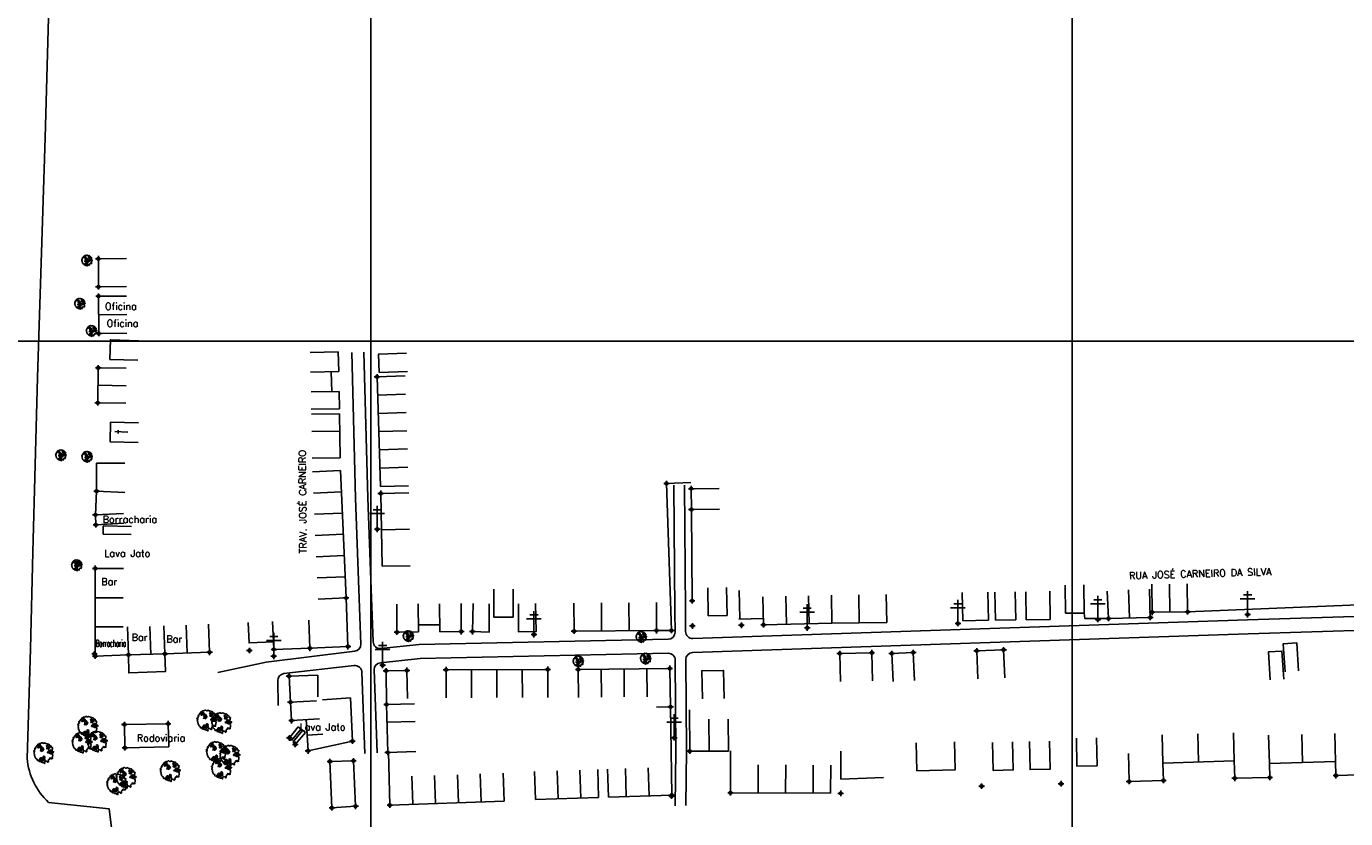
# Model space of a CAD drawing. Extents: x 539028 to 544996, y 8596245 to 8601028.
# Tile 26 of 41: x 541947 to 542323, y 8598227 to 8598453. Entities that reach past the tile are written whole.
import ezdxf
from ezdxf.enums import TextEntityAlignment as Align
from ezdxf.lldxf.tags import DXFTag

# ---------------------------------------------------------------- set-up
doc = ezdxf.new("R2010")
doc.units = 0
doc.header["$MEASUREMENT"] = 0
doc.header["$PDMODE"] = 34
doc.header["$PDSIZE"] = 0.8
for name, color, linetype in [('ARVORE', 100, 'Continuous'), ('ASFALTO', 8, 'Continuous'), ('CASA', 2, 'Continuous'), ('CERCA', 9, 'CERCA_LINE'), ('ESTRADA_BARRO', 7, 'DASHED'), ('MALHA', 9, 'Continuous'), ('POSTE', 7, 'Continuous'), ('TEXTO', 2, 'Continuous'), ('TXT_NRUA', 2, 'Continuous')]:
    doc.layers.add(name, color=color, linetype=linetype)
doc.styles.add('GEOSIS', font='ROMANS.SHX')
doc.styles.get("Standard").update_dxf_attribs({"font": 'romans.shx'})
doc.linetypes.add('CERCA_LINE', pattern='A,0.5,-0.2,["X",Standard,S=0.1,R=0,X=-0.1,Y=-0.05],-0.25', length=0.95)
tags = doc.linetypes.add('DASHED', pattern=[0.75, 0.5, -0.25]).pattern_tags.tags
tags[6:7] = [DXFTag(74, 4), DXFTag(75, 0), DXFTag(340, '0'), DXFTag(46, 1.0), DXFTag(50, 0.0), DXFTag(44, 0.0), DXFTag(45, 0.0)]
tags[4:5] = [DXFTag(74, 4), DXFTag(75, 0), DXFTag(340, '0'), DXFTag(46, 1.0), DXFTag(50, 0.0), DXFTag(44, 0.0), DXFTag(45, 0.0)]

# ---------------------------------------------------------------- blocks, each defined once
blk = doc.blocks.new('C')
at = {"layer": 'CASA'}
blk.add_lwpolyline([(0, 0), (0, 8)], dxfattribs=at)
blk = doc.blocks.new('ARVORE6')
for points in [[(-1.78, 2.18), (-1.87, 2.12), (-1.86, 2.06), (-1.96, 2), (-2.05, 1.97), (-2.08, 1.89), (-2.06, 1.79), (-2.1, 1.68), (-2.19, 1.63), (-2.27, 1.6), (-2.33, 1.57), (-2.45, 1.36), (-2.33, 1.3), (-2.23, 1.35), (-2.22, 1.26), (-2.33, 1.2), (-2.41, 1.18), (-2.5, 1.15), (-2.45, 1.07), (-2.41, 1.02), (-2.44, 0.93), (-2.62, 0.85), (-2.67, 0.79), (-2.68, 0.7), (-2.63, 0.68), (-2.63, 0.68), (-2.72, 0.62), (-2.77, 0.64), (-2.8, 0.64), (-2.76, 0.56), (-2.6, 0.57), (-2.52, 0.53), (-2.52, 0.45), (-2.55, 0.3), (-2.67, 0.25), (-2.67, 0.14), (-2.62, 0.04), (-2.54, -0.02), (-2.64, -0.1), (-2.71, -0.18), (-2.55, -0.26), (-2.51, -0.35), (-2.52, -0.52), (-2.56, -0.64), (-2.47, -0.83), (-2.4, -0.89), (-2.4, -0.98), (-2.37, -1.12), (-2.27, -1.33), (-2.13, -1.49), (-2.01, -1.61), (-1.91, -1.6), (-1.82, -1.73), (-1.82, -1.97), (-1.67, -2.08), (-1.49, -2.07), (-1.39, -2.11), (-1.32, -2.23), (-1.16, -2.42), (-0.93, -2.41), (-0.86, -2.4), (-0.72, -2.42), (-0.63, -2.56), (-0.57, -2.61), (-0.47, -2.6), (-0.42, -2.64), (-0.31, -2.66), (-0.21, -2.67), (-0.05, -2.69), (0.08, -2.72), (0.33, -2.98), (0.41, -2.85), (0.29, -2.74), (0.37, -2.7), (0.37, -2.57), (0.35, -2.45), (0.49, -2.41), (0.48, -2.27), (0.55, -2.2), (0.71, -2.27), (0.86, -2.29), (0.93, -2.24), (1.05, -2.42), (1.2, -2.34), (1.2, -2.58), (1.34, -2.57), (1.43, -2.44), (1.51, -2.34), (1.36, -2.24), (1.43, -2.14), (1.39, -2.09), (1.47, -2.01), (1.5, -1.96), (1.43, -1.84), (1.5, -1.8), (1.6, -1.74), (1.69, -1.67), (1.78, -1.64), (1.8, -1.74), (1.86, -1.66), (1.81, -1.55), (1.82, -1.42), (1.99, -1.37), (2.13, -1.42), (2.06, -1.53), (2.22, -1.64), (2.33, -1.61), (2.46, -1.55), (2.59, -1.56), (2.55, -1.46), (2.48, -1.32), (2.56, -1.2), (2.63, -1.06), (2.62, -0.92), (2.62, -0.78), (2.67, -0.66), (2.68, -0.46), (2.57, -0.39), (2.51, -0.26), (2.59, -0.13), (2.7, -0.02), (2.83, 0.11), (2.96, 0.28), (2.92, 0.43), (2.91, 0.44), (2.81, 0.32), (2.7, 0.39), (2.73, 0.48), (2.68, 0.53), (2.6, 0.48), (2.4, 0.45), (2.42, 0.58), (2.5, 0.64), (2.48, 0.76), (2.34, 0.89), (2.54, 0.99), (2.59, 1.1), (2.57, 1.23), (2.55, 1.36), (2.62, 1.47), (2.63, 1.57), (2.5, 1.63), (2.35, 1.59), (2.24, 1.71), (2.23, 1.89), (2.21, 1.98), (2.15, 2.13), (1.92, 2.14), (1.79, 2.22), (1.77, 2.29), (1.73, 2.39), (1.69, 2.5), (1.51, 2.62), (1.35, 2.59), (1.28, 2.53), (1.19, 2.58), (1.11, 2.69), (0.99, 2.74), (0.84, 2.66), (0.73, 2.81), (0.32, 2.98), (0.23, 2.85), (0.07, 2.78), (-0.06, 2.82), (-0.27, 2.96), (-0.48, 3), (-0.62, 2.87), (-0.7, 2.78), (-0.82, 2.74), (-0.98, 2.81), (-1.11, 2.78), (-1.2, 2.57), (-1.42, 2.56), (-1.58, 2.52), (-1.57, 2.41), (-1.77, 2.34), (-1.73, 2.23), (-1.75, 2.2)], [(-0.88, 2.44), (-0.95, 2.35), (-0.87, 2.29), (-0.92, 2.24), (-0.88, 2.15), (-0.78, 2.14), (-0.74, 2.15), (-0.67, 2.08), (-0.7, 2.02), (-0.8, 1.98), (-0.92, 1.89), (-0.95, 1.77), (-0.81, 1.75), (-0.7, 1.77), (-0.59, 1.82), (-0.46, 1.77), (-0.51, 1.71), (-0.49, 1.63), (-0.34, 1.66), (-0.27, 1.68), (-0.09, 1.52), (-0.27, 1.42), (-0.32, 1.37), (-0.18, 1.25), (0, 1.26), (0.14, 1.15), (0.04, 1.02), (-0.03, 0.86), (-0.02, 0.8), (-0.17, 0.76), (-0.27, 0.72), (-0.29, 0.58), (-0.48, 0.53), (-0.51, 0.64), (-0.48, 0.74), (-0.6, 0.74), (-0.74, 0.68), (-0.83, 0.62), (-0.91, 0.65), (-0.75, 0.84), (-0.75, 0.9), (-0.78, 0.97), (-0.71, 1.09), (-0.8, 1.19), (-0.68, 1.38), (-0.8, 1.61), (-0.8, 1.69), (-0.88, 1.7), (-0.97, 1.64), (-1.06, 1.59), (-1.12, 1.63), (-1.14, 1.67), (-1.32, 1.64), (-1.38, 1.57), (-1.51, 1.46), (-1.51, 1.46), (-1.56, 1.55), (-1.56, 1.63), (-1.61, 1.7), (-1.56, 1.82), (-1.53, 1.91), (-1.43, 1.98), (-1.4, 2.07), (-1.26, 2.08), (-1.21, 2.2), (-1.1, 2.21), (-0.99, 2.32), (-0.95, 2.39)], [(-0.91, 1.69), (-1.13, 1.76), (-1.24, 2.14), (-1.27, 2.14), (-1.18, 1.78), (-1.57, 1.66), (-1.57, 1.63), (-1.12, 1.73), (-0.99, 1.67)], [(-1.27, 1.75), (-1.25, 1.72), (-1.3, 1.74)], [(-1.06, 1.74), (-1.06, 1.72), (-1.01, 1.73)], [(0, 0.91), (-0.4, 1.34), (-0.4, 1.68), (-0.44, 1.68), (-0.45, 1.4), (-0.8, 1.64), (-0.81, 1.61), (-0.48, 1.35), (-0.18, 0.98), (-0.75, 0.89), (-0.75, 0.86), (-0.15, 0.91), (-0.07, 0.81)], [(-0.49, 0.94), (-0.49, 0.89), (-0.53, 0.92)], [(-0.51, 1.38), (-0.49, 1.43)], [(-0.35, 1.21), (-0.32, 1.26), (-0.39, 1.24)], [(-0.22, 1), (-0.25, 0.91), (-0.29, 0.97), (-0.29, 0.92)], [(-0.23, 1.06), (-0.18, 1.12), (-0.27, 1.1)], [(-0.09, 0.88), (-0.05, 0.95), (-0.13, 0.9), (-0.09, 0.99)], [(1.21, 2.06), (1.32, 1.92), (1.4, 1.99), (1.43, 2.02), (1.55, 2.02), (1.51, 1.88), (1.59, 1.85), (1.69, 1.84), (1.75, 1.77), (1.61, 1.68), (1.7, 1.6), (1.85, 1.57), (1.72, 1.47), (1.62, 1.45), (1.48, 1.42), (1.48, 1.18), (1.36, 1.16), (1.19, 1.3), (1.2, 1.31), (1.09, 1.3), (1.07, 1.23), (0.97, 1.25), (0.92, 1.33), (1.11, 1.55), (1.06, 1.66), (1.03, 1.75), (0.96, 1.81), (0.99, 1.96), (0.83, 2.05), (0.94, 2.19), (0.97, 2.22), (1.05, 2.28), (1.1, 2.22), (1.25, 2.06), (1.28, 2.03)], [(1.17, 1.62), (1.07, 1.45), (1.49, 1.26), (1.49, 1.24), (1.03, 1.41), (0.94, 1.3)], [(1.07, 1.61), (1.51, 1.9), (1.55, 1.88), (1.16, 1.57)], [(1.11, 1.63), (1.17, 1.6), (1.14, 1.67), (1.22, 1.64), (1.22, 1.69)], [(1.17, 1.41), (1.13, 1.38), (1.18, 1.41), (1.18, 1.35)], [(1.35, 0.46), (1.31, 0.36), (1.17, 0.31), (1.19, 0.12), (1.23, 0.12), (1.35, 0.12), (1.61, 0.22), (1.69, 0.16), (1.65, 0.07), (1.7, -0.02), (1.84, -0.09), (1.93, -0.07), (2.01, -0.17), (2.19, -0.18), (2.26, -0.21), (2.39, -0.13), (2.33, 0.05), (2.47, 0.12), (2.51, 0.31), (2.33, 0.5), (2.42, 0.64), (2.36, 0.77), (2.27, 0.83), (2.12, 0.82), (2.02, 0.94), (1.83, 0.86), (1.8, 0.82), (1.62, 0.74), (1.48, 0.64), (1.48, 0.48), (1.33, 0.48), (1.32, 0.31)], [(1.34, 1.8), (1.41, 1.76), (1.41, 1.82)], [(1.38, 0.16), (1.81, 0.34), (1.96, 0.66), (1.97, 0.94), (1.97, 0.62), (1.88, 0.35), (2.44, 0.3), (1.88, 0.29), (1.7, 0.18)], [(1.47, 0.19), (1.51, 0.17), (1.52, 0.22), (1.55, 0.21), (1.61, 0.25), (1.71, 0.21)], [(1.78, 0.32), (1.84, 0.28), (1.77, 0.29)], [(1.88, 0.47), (1.93, 0.45), (1.88, 0.43), (1.91, 0.4), (1.85, 0.38)], [(1.98, 0.34), (1.98, 0.28), (2.02, 0.34)], [(0.19, -1.76), (0.02, -1.82), (0.05, -1.9), (0, -1.95), (-0.03, -1.97), (-0.07, -2.06), (-0.05, -2.11), (-0.03, -2.18), (-0.17, -2.19), (-0.25, -2.1), (-0.38, -2.11), (-0.49, -2.16), (-0.53, -2.05), (-0.56, -2.02), (-0.66, -1.97), (-0.77, -2.06), (-0.84, -2.13), (-1.03, -2.13), (-1.06, -2.11), (-1.07, -2.02), (-1.11, -1.99), (-1.25, -1.88), (-1.09, -1.77), (-1, -1.63), (-1.02, -1.52), (-0.91, -1.45), (-0.76, -1.31), (-0.7, -1.28), (-0.54, -1.31), (-0.45, -1.44), (-0.34, -1.39), (-0.2, -1.28), (0, -1.15), (-0.09, -0.96), (0.07, -0.87), (0.11, -0.89), (0.41, -1.08), (0.32, -1.14), (0.26, -1.19), (0.28, -1.24), (0.43, -1.31), (0.32, -1.38), (0.37, -1.96), (0.39, -2), (0.31, -1.87), (0.43, -1.76), (0.43, -1.68), (0.36, -1.63), (0.21, -1.68), (0.12, -1.73)], [(-0.77, -1.87), (-1.1, -2.03), (-0.78, -1.91), (-0.7, -2.04), (-0.73, -1.88)], [(-0.19, -1.31), (-0.25, -1.56), (-0.84, -1.91), (-0.27, -1.66), (-0.33, -2.11), (-0.26, -2.1), (-0.05, -1.15)], [(-0.27, -1.58), (-0.28, -1.66), (-0.33, -1.61), (-0.35, -1.67), (-0.39, -1.65), (-0.41, -1.68)], [(-0.29, -1.96), (-0.24, -1.98), (-0.31, -2.01)], [(-0.27, -1.74), (-0.21, -1.78), (-0.29, -1.83)], [(-0.21, -1.55), (-0.16, -1.58), (-0.24, -1.57)], [(-0.18, -1.24), (-0.1, -1.25), (-0.18, -1.29), (-0.1, -1.33), (-0.18, -1.35), (-0.1, -1.41)]]:
    blk.add_lwpolyline(points)
blk = doc.blocks.new('A$C225E566B')
at = {"layer": 'CASA'}
blk.add_lwpolyline([(0.16, 5.82), (8.16, 5.58), (8, 0), (0, 0.24)], dxfattribs=at)
blk = doc.blocks.new('A$C094F77C8')
at = {"layer": 'POSTE'}
for p, q in [((0, 5.6), (5.25, 5.6)), ((1.17, 7), (4.08, 7)), ((2.62, 0), (2.62, 8.4))]:
    blk.add_line(p, q, dxfattribs=at)
blk = doc.blocks.new('A$C34DC2D19')
at = {"layer": 'POSTE', "xscale": 0.8, "yscale": 0.8, "zscale": 0.8}
blk.add_blockref('A$C094F77C8', (0, 0, 340.37), dxfattribs=at)

msp = doc.modelspace()

# ---------------------------------------------------------------- linework, layer by layer
at = {"layer": 'ARVORE'}
for p in [(541964.563, 8598385.873, 691.295), (541964.563, 8598385.873, 691.295), (541962.552, 8598373.544, 691.505), (541962.552, 8598373.544, 691.505), (541965.868, 8598365.781, 691.644), (541965.868, 8598365.781, 691.644), (541957.129, 8598330.305, 692.4), (541957.129, 8598330.305, 692.4), (541964.598, 8598329.879, 692.378), (541964.598, 8598329.879, 692.378), (541961.662, 8598298.92, 693.125), (541961.662, 8598298.92, 693.125), (541961.748, 8598299.775, 693.176), (541961.748, 8598299.775, 693.176), (542056.226, 8598278.696, 693.059), (542122.635, 8598278.452, 693.05), (542104.675, 8598271.493, 693.275), (542123.874, 8598272.274, 693.268)]:
    msp.add_point(p, dxfattribs=at)
at = {"layer": 'ASFALTO'}
msp.add_lwpolyline([(541799.766, 8598109.323), (541802.861, 8598103.114), (541845.672, 8598141.273), (541855.907, 8598151.208), (541873.13, 8598167.086), (541923.705, 8598212.253), (541931.043, 8598217.398), (541942.355, 8598220.504), (541971.605, 8598223.467), (541970.817, 8598229.666), (541953.578, 8598231.456, -0.1852807), (541947.459, 8598244.032), (541948.444, 8598275.293), (541949.099, 8598302.887), (541950.436, 8598352.717), (541952.587, 8598421.06), (541954.861, 8598503.58)], format="xyb", dxfattribs=at)
at = {"layer": 'CASA'}
for p, q in [((542055.227, 8598353.13), (542047.231, 8598352.876)), ((542047.231, 8598352.876), (542048.222, 8598321.641)), ((542048.248, 8598321.641), (542056.246, 8598321.79)), ((542048.285, 8598319.641), (542056.284, 8598319.79)), ((542048.672, 8598298.849), (542048.285, 8598319.641)), ((541966.889, 8598298.219), (541966.871, 8598273.198)), ((541966.889, 8598298.219), (541966.871, 8598273.198)), ((541974.889, 8598298.213), (541966.889, 8598298.219)), ((541974.889, 8598298.213), (541966.889, 8598298.219)), ((542056.67, 8598298.998), (542048.672, 8598298.849)), ((542150.661, 8598283.949), (542150.487, 8598291.947)), ((542176.96, 8598282.574), (542176.854, 8598290.573)), ((542184.661, 8598290.676), (542184.766, 8598282.676)), ((542192.467, 8598290.779), (542192.573, 8598282.779)), ((542214.141, 8598291.314), (542214.262, 8598283.315)), ((542255.47, 8598291.703), (542255.808, 8598283.946)), ((542261.784, 8598284.105), (542261.571, 8598292.103)), ((542267.759, 8598284.265), (542267.546, 8598292.262)), ((542268.146, 8598293.706), (542268.259, 8598285.707)), ((542273.332, 8598285.778), (542273.219, 8598293.777)), ((542278.405, 8598285.85), (542278.292, 8598293.849)), ((542052.929, 8598280.055), (542052.87, 8598288.054)), ((542071.19, 8598288.189), (542071.249, 8598280.189)), ((542103.362, 8598288.331), (542103.415, 8598280.332)), ((542126.942, 8598280.488), (542126.889, 8598288.488)), ((542157.461, 8598282.149), (542157.287, 8598290.147)), ((542214.262, 8598283.315), (542221.571, 8598283.426)), ((542223.571, 8598283.456), (542229.381, 8598283.545)), ((542232.38, 8598283.59), (542239.19, 8598283.694)), ((542243.567, 8598285.422), (542248.877, 8598285.503)), ((542255.808, 8598283.946), (542267.759, 8598284.265)), ((542268.259, 8598285.707), (542278.405, 8598285.85)), ((541982.762, 8598273.69), (541982.475, 8598281.685)), ((541982.762, 8598273.69), (541982.475, 8598281.685)), ((541986.759, 8598273.833), (541986.473, 8598281.828)), ((541986.759, 8598273.833), (541986.473, 8598281.828)), ((541993.115, 8598274.061), (541992.829, 8598282.055)), ((541993.115, 8598274.061), (541992.829, 8598282.055)), ((541999.471, 8598274.288), (541999.185, 8598282.283)), ((541999.471, 8598274.288), (541999.185, 8598282.283)), ((542059.036, 8598280.099), (542052.929, 8598280.055)), ((542065.127, 8598282.172), (542059.021, 8598282.127)), ((542071.249, 8598280.189), (542065.142, 8598280.144)), ((542103.415, 8598280.332), (542126.942, 8598280.488)), ((542176.96, 8598282.574), (542157.461, 8598282.149)), ((542192.573, 8598282.779), (542176.96, 8598282.574)), ((541976.382, 8598273.546), (541986.759, 8598273.833)), ((541976.382, 8598273.546), (541986.759, 8598273.833)), ((541986.759, 8598273.833), (541999.471, 8598274.288)), ((541986.759, 8598273.833), (541999.471, 8598274.288)), ((542179.201, 8598273.945), (542188.347, 8598274.177)), ((542179.433, 8598265.948), (542179.201, 8598273.945)), ((542188.347, 8598274.177), (542188.55, 8598266.179)), ((542049.812, 8598268.984), (542055.748, 8598269.117)), ((542049.944, 8598259.353), (542049.812, 8598268.984)), ((542055.748, 8598269.117), (542055.927, 8598261.119)), ((542095.902, 8598269.42), (542066.905, 8598269.313)), ((542066.905, 8598269.313), (542066.935, 8598261.313)), ((542095.931, 8598261.42), (542095.902, 8598269.42)), ((542130.724, 8598269.702), (542104.617, 8598269.415)), ((542104.617, 8598269.415), (542104.704, 8598261.416)), ((542130.948, 8598258.728), (542130.724, 8598269.702)), ((542049.944, 8598259.353), (542057.942, 8598259.548)), ((542050.275, 8598245.746), (542049.944, 8598259.353)), ((542126.949, 8598258.646), (542130.948, 8598258.728)), ((542130.948, 8598258.728), (542131.28, 8598233.565)), ((542136.395, 8598246.123), (542136.308, 8598257.91)), ((542027.565, 8598246.133), (542026.982, 8598255.082)), ((542050.066, 8598254.355), (542058.064, 8598254.549)), ((542141.932, 8598246.092), (542141.866, 8598255.224)), ((542147.469, 8598246.06), (542147.403, 8598255.192)), ((542058.273, 8598245.941), (542050.275, 8598245.746)), ((542050.889, 8598230.688), (542050.522, 8598245.752)), ((542147.469, 8598246.06), (542136.395, 8598246.123)), ((542148.024, 8598246.181), (542148.029, 8598234.225)), ((542179.476, 8598238.048), (542179.521, 8598246.048)), ((542083.214, 8598239.808), (542083.49, 8598231.812)), ((542092.399, 8598232.271), (542092.133, 8598240.267)), ((542148.029, 8598234.225), (542176.597, 8598234.064)), ((542083.49, 8598231.812), (542050.889, 8598230.688)), ((542110.44, 8598232.871), (542092.399, 8598232.271)), ((542131.28, 8598233.565), (542113.239, 8598232.965))]:
    msp.add_line(p, q, dxfattribs=at)
for points, elevation in [([(541967.76, 8598386.601), (541975.76, 8598386.639)], 691.399), ([(541967.798, 8598378.603), (541967.76, 8598386.601)], 691.341), ([(541967.798, 8598378.603), (541975.798, 8598378.641)], 691.341), ([(541967.829, 8598375.864), (541975.829, 8598375.914)], 691.579), ([(541967.896, 8598365.296), (541967.829, 8598375.864)], 691.694), ([(541967.863, 8598370.58), (541975.862, 8598370.631)], 691.694), ([(541967.896, 8598365.296), (541975.896, 8598365.347)], 691.694), ([(541967.6, 8598345.502), (541967.74, 8598355.449)], 692.073), ([(541967.74, 8598355.449), (541975.739, 8598355.336)], 691.976), ([(541967.67, 8598350.475), (541975.669, 8598350.363)], 692.073), ([(541967.6, 8598345.502), (541975.6, 8598345.39)], 692.073), ([(541967.27, 8598328.26), (541975.27, 8598328.271)], 692.549), ([(541967.281, 8598320.305), (541967.27, 8598328.26)], 692.885), ([(541966.926, 8598313.488), (541967.281, 8598320.305)], 692.895), ([(541967.281, 8598320.305), (541975.27, 8598319.889)], 692.885), ([(541966.926, 8598313.488), (541974.915, 8598313.906)], 692.895), ([(541967.073, 8598310.678), (541966.926, 8598313.488)], 693.064), ([(541967.073, 8598310.678), (541975.062, 8598311.096)], 693.064)]:
    msp.add_lwpolyline(points, dxfattribs=dict(at, elevation=elevation))
for points in [[(542036.298, 8598354.367), (542036.192, 8598360.012)], [(542055.677, 8598359.69), (542047.683, 8598359.383), (542047.885, 8598354.149), (542055.879, 8598354.457)], [(542036.298, 8598354.367), (542028.3, 8598354.216)], [(542034.199, 8598354.327), (542034.305, 8598348.683)], [(542036.405, 8598348.723), (542028.406, 8598348.572)], [(542036.498, 8598343.778), (542036.405, 8598348.723)], [(542036.498, 8598343.778), (542028.5, 8598343.627)], [(542036.498, 8598343.778), (542028.5, 8598343.627)], [(542036.525, 8598342.378), (542028.526, 8598342.227)], [(542036.762, 8598329.789), (542036.525, 8598342.378)], [(541976.172, 8598337.11), (541972.432, 8598337.275)], [(541973.378, 8598336.764), (541973.404, 8598337.683)], [(542036.762, 8598329.789), (542028.764, 8598329.638)], [(542036.831, 8598326.144), (542038.416, 8598289.785)], [(542144.83, 8598321.042), (542136.83, 8598320.979), (542136.877, 8598315.023), (542144.877, 8598315.087)], [(541969.138, 8598308.014), (541969.184, 8598310.383)], [(541969.184, 8598310.383), (541977.182, 8598310.229)], [(541969.138, 8598308.014), (541977.137, 8598307.86)], [(542080.522, 8598292.328), (542080.522, 8598284.328), (542086.014, 8598284.328), (542086.014, 8598292.328)], [(542141.536, 8598292.727), (542141.682, 8598284.729), (542147.05, 8598284.826), (542146.905, 8598292.825)], [(542221.571, 8598283.426), (542221.45, 8598291.425)], [(542223.571, 8598283.456), (542223.45, 8598291.455)], [(542229.381, 8598283.545), (542229.259, 8598291.544)], [(542232.38, 8598283.59), (542232.259, 8598291.589)], [(542232.38, 8598283.59), (542232.259, 8598291.589)], [(542239.19, 8598283.694), (542239.068, 8598291.693)], [(542243.567, 8598285.422), (542243.446, 8598293.421)], [(542248.877, 8598285.503), (542248.756, 8598293.502)], [(542038.416, 8598289.785), (542038.953, 8598275.908)], [(542058.977, 8598288.099), (542059.036, 8598280.099)], [(542065.084, 8598288.144), (542065.142, 8598280.144)], [(542074.648, 8598288.196), (542074.439, 8598280.199), (542079.24, 8598280.073), (542079.22, 8598288.073)], [(542087.563, 8598288.094), (542087.583, 8598280.094), (542092.625, 8598280.247), (542092.383, 8598288.243)], [(542010.463, 8598282.793), (542010.74, 8598276.964), (542017.726, 8598277.297), (542017.448, 8598283.126)], [(542010.463, 8598282.793), (542010.74, 8598276.964), (542017.726, 8598277.297), (542017.448, 8598283.126)], [(542017.829, 8598275.135), (542028.077, 8598275.445), (542027.835, 8598283.441)], [(542150.428, 8598283.765), (542157.423, 8598283.917)], [(541966.871, 8598273.198), (541976.382, 8598273.546), (541976.089, 8598281.541)], [(541966.871, 8598273.198), (541976.382, 8598273.546), (541976.089, 8598281.541)], [(542010.74, 8598276.964), (542017.726, 8598277.297)], [(542017.726, 8598277.297), (542017.829, 8598275.135)], [(542038.953, 8598275.908), (542028.077, 8598275.445)], [(542306.192, 8598268.732), (542305.66, 8598276.714), (542309.522, 8598276.971), (542310.054, 8598268.989)], [(542194.378, 8598265.934), (542194.021, 8598273.926), (542200.153, 8598274.2), (542200.51, 8598266.208)], [(542226.228, 8598266.963), (542225.931, 8598274.957), (542218.246, 8598274.672), (542218.542, 8598266.678)], [(542301.961, 8598266.409), (542301.429, 8598274.391), (542305.291, 8598274.649), (542305.823, 8598266.666)], [(542140.01, 8598261.005), (542139.847, 8598269.004), (542146.05, 8598269.13), (542146.213, 8598261.132)], [(542030.347, 8598261.572), (542030.342, 8598267.764), (542022.145, 8598267.483), (542022.537, 8598260.101), (542029.998, 8598260.41)], [(542027.565, 8598246.133), (542040.206, 8598248.929), (542039.643, 8598261.272), (542031.66, 8598260.746)], [(542030.864, 8598255.334), (542022.881, 8598254.815), (542022.537, 8598260.101)], [(541975.178, 8598253.651), (541987.675, 8598253.91)], [(541975.178, 8598253.651), (541975.352, 8598247.05)], [(541987.675, 8598253.91), (541987.849, 8598247.309)], [(542024.727, 8598253.02), (542022.242, 8598249.843)], [(542026.849, 8598251.36), (542024.727, 8598253.02)], [(542022.242, 8598249.843), (542022.867, 8598249.157)], [(542025.551, 8598252.376), (542022.841, 8598249.125)], [(542023.275, 8598248.709), (542023.9, 8598248.023), (542026.849, 8598251.36)], [(542026.023, 8598252.006), (542023.302, 8598248.741)], [(542027.274, 8598250.607), (542031.811, 8598250.93)], [(542246.675, 8598249.779), (542246.842, 8598241.781), (542252.57, 8598241.9), (542252.404, 8598249.898)], [(542271.105, 8598250.696), (542271.357, 8598242.7), (542291.689, 8598243.34), (542291.437, 8598251.336)], [(542281.523, 8598243.02), (542281.271, 8598251.016)], [(542301.503, 8598250.605), (542301.722, 8598242.608), (542320.592, 8598243.125), (542320.373, 8598251.122)], [(542311.157, 8598242.866), (542310.938, 8598250.863)], [(541975.352, 8598247.05), (541987.849, 8598247.309)], [(542201.029, 8598248.475), (542201.204, 8598240.477), (542212.065, 8598240.716), (542211.889, 8598248.714)], [(542222.759, 8598248.595), (542222.925, 8598240.596), (542228.654, 8598240.716), (542228.487, 8598248.714)], [(542233.309, 8598248.825), (542233.475, 8598240.827), (542239.204, 8598240.946), (542239.037, 8598248.944)], [(542261.516, 8598245.46), (542261.712, 8598237.462), (542271.514, 8598237.702), (542271.357, 8598242.7)], [(542041.105, 8598230.345), (542034.361, 8598229.934), (542033.819, 8598243.127), (542040.52, 8598243.314), (542041.105, 8598230.345)], [(542171.597, 8598234.092), (542171.642, 8598242.092)], [(542176.597, 8598234.064), (542176.642, 8598242.064)], [(542291.689, 8598243.34), (542271.357, 8598242.7)], [(542291.689, 8598243.34), (542291.846, 8598238.343), (542301.832, 8598238.609), (542301.722, 8598242.608)], [(542320.592, 8598243.125), (542301.722, 8598242.608)], [(542320.592, 8598243.125), (542320.702, 8598239.126)], [(542110.174, 8598240.867), (542110.44, 8598232.871)], [(542112.973, 8598240.96), (542113.239, 8598232.965)], [(542179.476, 8598238.048), (542191.636, 8598238.53)], [(542320.702, 8598239.126), (542330.74, 8598239.444)]]:
    msp.add_lwpolyline(points, dxfattribs=at)
at = {"layer": 'CASA', "linetype": 'DASHED'}
msp.add_lwpolyline([(541976.382, 8598273.546), (541976.437, 8598268.412), (541986.952, 8598268.832), (541986.759, 8598273.833)], dxfattribs=at)
msp.add_lwpolyline([(541976.382, 8598273.546), (541976.437, 8598268.412), (541986.952, 8598268.832), (541986.759, 8598273.833)], dxfattribs=at)
at = {"layer": 'CASA'}
for p in [(541967.76, 8598386.601, 691.399), (541967.76, 8598386.601, 691.399), (541967.798, 8598378.603, 691.341), (541967.798, 8598378.603, 691.341), (541967.829, 8598375.864, 691.579), (541967.829, 8598375.864, 691.579), (541967.896, 8598365.296, 691.694), (541967.896, 8598365.296, 691.694), (541967.74, 8598355.449, 691.976), (541967.74, 8598355.449, 691.976), (542047.231, 8598352.876, 692.423), (541967.6, 8598345.502, 692.073), (541967.6, 8598345.502, 692.073), (541967.281, 8598320.305, 692.885), (541967.281, 8598320.305, 692.885), (542136.83, 8598320.979, 692.879), (542048.285, 8598319.641, 692.938), (541966.926, 8598313.488, 692.895), (541966.926, 8598313.488, 692.895), (542136.877, 8598315.023, 693.016), (541967.073, 8598310.678, 693.064), (541967.073, 8598310.678, 693.064), (541966.889, 8598298.219, 693.769), (541966.889, 8598298.219, 693.769), (542038.416, 8598289.785, 692.895), (542137.106, 8598288.992, 693.11), (542157.461, 8598282.149, 693.047), (542255.808, 8598283.946, 693.394), (542267.759, 8598284.265, 693.363), (542268.259, 8598285.707, 693.658), (542278.405, 8598285.85, 693.415), (542052.929, 8598280.055, 693.215), (542071.249, 8598280.189, 693.101), (542074.439, 8598280.199, 693.072), (542103.415, 8598280.332, 693.067), (542126.942, 8598280.488, 693.179), (542137.18, 8598281.799, 693.193), (542151.155, 8598282.01, 693.102), (542010.843, 8598274.802, 693.662), (542010.843, 8598274.802, 693.662), (542017.829, 8598275.135, 693.676), (542028.077, 8598275.445, 693.712), (542038.953, 8598275.908, 693.372), (542218.246, 8598274.672, 694.163), (542225.931, 8598274.957, 694.239), (541966.672, 8598273.84, 693.829), (541966.672, 8598273.84, 693.829), (541966.871, 8598273.198, 693.83), (541966.871, 8598273.198, 693.83), (541976.382, 8598273.546, 693.793), (541976.382, 8598273.546, 693.793), (541986.759, 8598273.833, 693.717), (541986.759, 8598273.833, 693.717), (541999.471, 8598274.288, 693.476), (541999.471, 8598274.288, 693.476), (542179.201, 8598273.945, 693.375), (542188.347, 8598274.177, 693.154), (542194.021, 8598273.926, 693.562), (542200.153, 8598274.2, 693.589), (542022.145, 8598267.483, 693.746), (542049.812, 8598268.984, 693.473), (542055.748, 8598269.117, 693.486), (542066.905, 8598269.313, 693.161), (542095.902, 8598269.42, 693.491), (542104.617, 8598269.415, 693.358), (542130.724, 8598269.702, 693.707), (542022.537, 8598260.101, 693.838), (542049.944, 8598259.353, 693.634), (542130.948, 8598258.728, 693.929), (541975.178, 8598253.651, 694.103), (541987.675, 8598253.91, 694.143), (542022.881, 8598254.815, 694.029), (542022.242, 8598249.843, 693.97), (542040.206, 8598248.929, 693.942), (541975.352, 8598247.05, 694.107), (542023.9, 8598248.023, 694.059), (542027.565, 8598246.133, 694.049), (542050.275, 8598245.746, 694.448), (542136.395, 8598246.123, 694.136), (542033.819, 8598243.127, 694.048), (542040.52, 8598243.314, 693.861), (542261.712, 8598237.462, 695.256), (542271.514, 8598237.702, 695.248), (542291.846, 8598238.343, 695.387), (542301.832, 8598238.609, 695.453), (542320.702, 8598239.126, 695.515), (542131.215, 8598233.25, 695.015), (542131.28, 8598233.565, 694.34), (542148.029, 8598234.225, 694.594), (542179.453, 8598234.048, 694.109), (542219.652, 8598236.096, 695.112), (542242.298, 8598236.768, 695.003), (542034.361, 8598229.934, 694.262), (542041.105, 8598230.345, 694.297), (542050.889, 8598230.688, 694.442)]:
    msp.add_point(p, dxfattribs=at)
at = {"layer": 'CERCA'}
for points in [[(542136.7, 8598322.745), (542129.809, 8598322.435), (542131.163, 8598280.517), (542126.942, 8598280.488)], [(542136.877, 8598315.023), (542137.106, 8598288.992)], [(542348.44, 8598292.324), (542347.908, 8598288.643), (542278.405, 8598285.85)], [(542248.877, 8598285.503), (542248.877, 8598285.503), (542249.127, 8598283.915), (542255.808, 8598283.946)]]:
    msp.add_lwpolyline(points, dxfattribs=at)
for p in [(542129.809, 8598322.435, 692.676), (542131.163, 8598280.517, 693.241)]:
    msp.add_point(p, dxfattribs=at)
at = {"layer": 'ESTRADA_BARRO'}
for p, q in [((542041.074, 8598318.249), (542040.007, 8598359.841)), ((542044.572, 8598318.361), (542043.506, 8598359.931)), ((542132.195, 8598285.976), (542131.877, 8598321.974)), ((542135.195, 8598286), (542134.876, 8598322.001)), ((542042.079, 8598292.202), (542041.074, 8598318.249)), ((542045.577, 8598292.333), (542044.572, 8598318.361)), ((542042.649, 8598276.626), (542042.079, 8598292.202)), ((542046.128, 8598277.28), (542045.577, 8598292.333)), ((542132.237, 8598280.02), (542132.195, 8598285.976)), ((542135.236, 8598280.21), (542135.195, 8598286)), ((542137.302, 8598278.226), (542295.511, 8598283.515)), ((542295.511, 8598283.515), (542371.618, 8598286.034)), ((542137.225, 8598274.221), (542295.644, 8598279.517)), ((542295.644, 8598279.517), (542371.764, 8598282.036)), ((542048.331, 8598275.363), (542059.244, 8598276.488)), ((542059.244, 8598276.488), (542130.28, 8598278.007)), ((542015.6, 8598271.522), (542040.89, 8598274.567)), ((542048.214, 8598271.33), (542059.492, 8598272.492)), ((542059.492, 8598272.492), (542130.251, 8598274.005)), ((542132.475, 8598246.247), (542132.293, 8598272.02)), ((542135.475, 8598246.239), (542135.292, 8598272.208)), ((542001.821, 8598268.5), (542015.6, 8598271.522)), ((542020.682, 8598268.21), (542040.705, 8598270.516)), ((542043.791, 8598245.431), (542042.943, 8598268.603)), ((542047.289, 8598245.559), (542046.421, 8598269.267)), ((542019.046, 8598259.089), (542018.911, 8598266.185)), ((542132.28, 8598230.461), (542132.475, 8598246.247)), ((542135.282, 8598230.548), (542135.475, 8598246.239))]:
    msp.add_line(p, q, dxfattribs=at)
for centre, start, end in [((542130.237, 8598280.006), 271.22493, 0.40377), ((542137.236, 8598280.225), 180.40377, 271.91486), ((542040.65, 8598276.553), 276.86571, 2.09619), ((542048.126, 8598277.353), 182.09619, 275.88344), ((542130.293, 8598272.006), 0.40377, 91.22493), ((542137.292, 8598272.222), 91.91486, 180.40377), ((542020.91, 8598266.223), 96.56903, 181.09391), ((542040.944, 8598268.53), 2.09619, 96.86571), ((542048.419, 8598269.341), 95.88344, 182.09619)]:
    msp.add_arc(centre, 2, start, end, dxfattribs=at)
at = {"layer": 'MALHA'}
for p, q in [((542045.513, 8601028.275), (542045.513, 8596264.109)), ((542245.513, 8601028.275), (542245.513, 8596264.109)), ((539050.307, 8598363.105), (544995.7, 8598363.105))]:
    msp.add_line(p, q, dxfattribs=at)
at = {"layer": 'POSTE'}
for p in [(542047.304, 8598309.383, 692.903), (542212.889, 8598282.536, 693.111), (542252.798, 8598283.668, 693.385), (542295.5, 8598285.051, 693.687), (542091.987, 8598279.338, 692.733), (542169.914, 8598281.262, 692.962), (542017.79, 8598273.159, 693.524), (542048.832, 8598270.587, 693.105), (542131.981, 8598249.882, 693.857)]:
    msp.add_point(p, dxfattribs=at)

# ---------------------------------------------------------------- block references
at = {"layer": 'ARVORE', "xscale": 0.5260327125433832, "yscale": 0.5260327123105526, "zscale": 0.526032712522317}
for p in [(541964.468, 8598386.043, 691.295), (541962.456, 8598373.714, 691.505), (541965.772, 8598365.95, 691.644), (541957.033, 8598330.475, 692.4), (541964.503, 8598330.049, 692.378), (541961.566, 8598299.09, 693.125), (542056.131, 8598278.866, 693.059), (542122.539, 8598278.621, 693.05), (542104.58, 8598271.662, 693.275), (542123.778, 8598272.444, 693.268)]:
    msp.add_blockref('ARVORE6', p, dxfattribs=at)
at = {"layer": 'ARVORE'}
for p in [(541998.655, 8598254.809), (542002.794, 8598254.07), (541964.659, 8598253.036), (541963.033, 8598248.458), (541967.32, 8598248.753), (541952.096, 8598245.504), (541952.096, 8598245.504), (542001.316, 8598245.799), (542005.159, 8598244.765), (541988.161, 8598240.334), (542002.794, 8598241.073), (541972.937, 8598236.642), (541975.597, 8598238.414)]:
    msp.add_blockref('ARVORE6', p, dxfattribs=at)
at = {"layer": 'CASA'}
for name, p, rotation in [('A$C225E566B', (541979.213, 8598363.449), 180), ('C', (542036.192, 8598360.012), 91.08125909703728), ('C', (542047.396, 8598347.67), 271.8171384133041), ('A$C225E566B', (541979.257, 8598339.96), 180), ('C', (542047.561, 8598342.464), 271.8171384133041), ('C', (542036.618, 8598337.433), 91.08125909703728), ('C', (542047.726, 8598337.258), 271.8171384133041), ('C', (542047.891, 8598332.052), 271.8171384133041), ('C', (542028.838, 8598325.796), 272.4960698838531), ('C', (542048.056, 8598326.847), 271.8171384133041), ('C', (542029.103, 8598319.736), 272.4960698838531), ('C', (542029.367, 8598313.676), 272.4960698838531), ('C', (542056.477, 8598309.394), 91.06575278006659), ('C', (542029.631, 8598307.616), 272.4960698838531), ('C', (542029.895, 8598301.556), 272.4960698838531), ('C', (542030.159, 8598295.496), 272.4960698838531), ('C', (541966.883, 8598289.879), 269.9580943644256), ('C', (541966.883, 8598289.879), 269.9580943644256), ('C', (542030.423, 8598289.436), 272.4960698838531), ('C', (542111.257, 8598280.384), 0.381610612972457), ('C', (542119.1, 8598280.436), 0.381610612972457), ('C', (542163.787, 8598290.289), 181.2472096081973), ('C', (542170.286, 8598290.43), 181.2472096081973), ('C', (541966.877, 8598281.538), 269.9580943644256), ('C', (541966.877, 8598281.538), 269.9580943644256), ('C', (542074.154, 8598269.34), 180.2126146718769), ('C', (542081.403, 8598269.367), 180.2126146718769), ('C', (542088.652, 8598269.393), 180.2126146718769), ('C', (542111.143, 8598269.487), 180.6287401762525), ('C', (542117.67, 8598269.558), 180.6287401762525), ('C', (542124.197, 8598269.63), 180.6287401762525), ('C', (542155.885, 8598234.181), 359.6776396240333), ('C', (542163.741, 8598234.136), 359.6776396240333), ('C', (542057.133, 8598238.908), 181.974607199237), ('C', (542063.654, 8598239.133), 181.974607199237), ('C', (542070.174, 8598239.358), 181.974607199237), ('C', (542076.694, 8598239.583), 181.974607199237), ('C', (542098.613, 8598240.482), 181.9061986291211), ('C', (542105.093, 8598240.698), 181.9061986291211), ('C', (542118.053, 8598241.129), 181.9061986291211), ('C', (542124.533, 8598241.345), 181.9061986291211)]:
    msp.add_blockref(name, p, dxfattribs=dict(at, rotation=rotation))
at = {"layer": 'POSTE'}
for p in [(542045.204, 8598309.383, 352.528), (542293.4, 8598285.051, 353.312), (542167.814, 8598281.262, 352.588), (542210.789, 8598282.536, 352.737), (542250.698, 8598283.668, 353.01), (542089.887, 8598279.338, 352.358), (542015.69, 8598273.159, 353.15), (542046.732, 8598270.587, 352.73), (542129.881, 8598249.882, 353.483)]:
    msp.add_blockref('A$C34DC2D19', p, dxfattribs=at)

# ---------------------------------------------------------------- texts
at = {"layer": 'TEXTO', "style": 'GEOSIS'}
for s, p in [('Oficina', (541969.648, 8598371.432)), ('Oficina', (541970.12, 8598366.562)), ('Borracharia', (541969.019, 8598310.636)), ('Lava Jato', (541969.462, 8598300.899)), ('Bar', (541968.576, 8598292.844)), ('Bar', (541977.257, 8598277)), ('Bar', (541977.257, 8598277)), ('Bar', (541987.13, 8598276.507)), ('Bar', (541987.13, 8598276.507)), ('Lava Jato', (542025.14, 8598251.35)), ('Rodoviaria', (541978.738, 8598248.217))]:
    msp.add_text(s, height=2, dxfattribs=at).set_placement(p, align=Align.BOTTOM_LEFT)
at = {"layer": 'TEXTO', "style": 'GEOSIS', "width": 0.509729}
msp.add_text('Borracharia', height=2, dxfattribs=at).set_placement((541967.017, 8598275.81), (541975.61, 8598275.81), align=Align.FIT)
at = {"layer": 'TXT_NRUA', "style": 'GEOSIS'}
for s, rotation, p in [('TRAV. JOSÉ CARNEIRO ', 90.44547, (542027.737, 8598302.543)), ('RUA JOSÉ CARNEIRO DA SILVA', 1.67653, (542261.75, 8598294.555))]:
    msp.add_text(s, height=2, rotation=rotation, dxfattribs=at).set_placement(p, align=Align.BOTTOM_LEFT)

doc.saveas('drawing.dxf')
